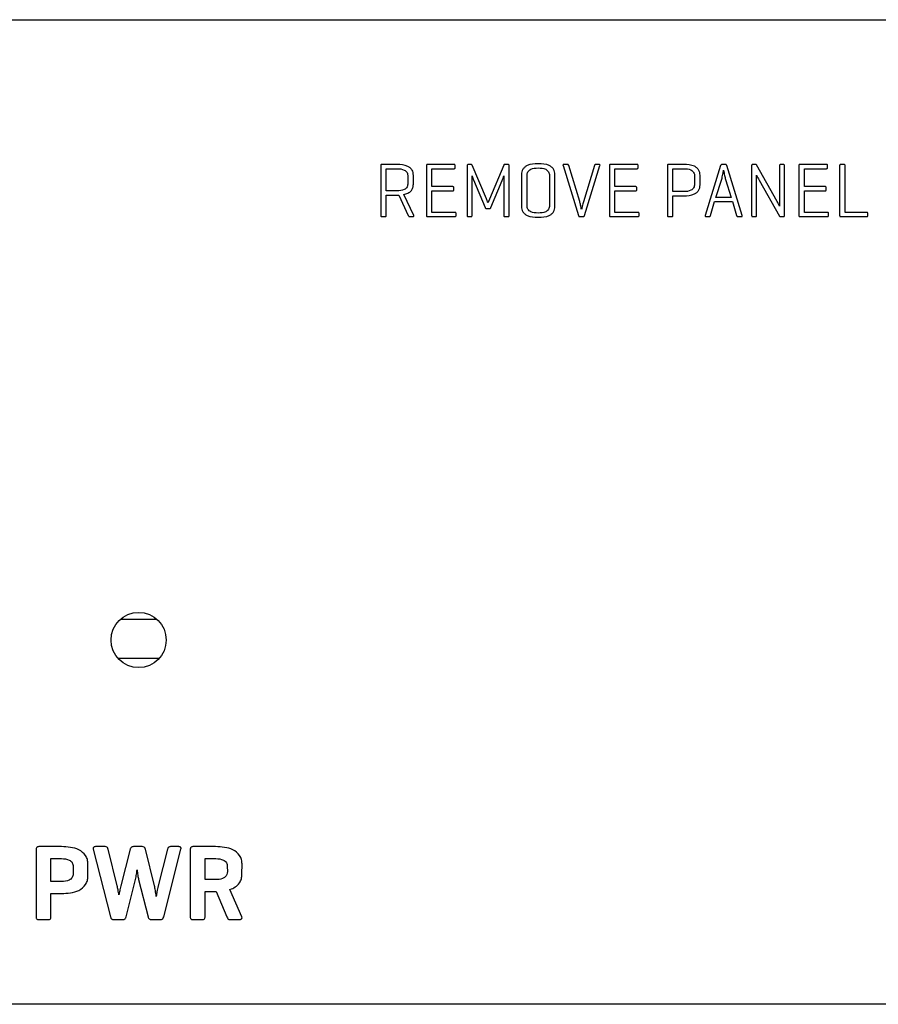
# Model space of a CAD drawing. Header units: millimetres. Extents: x -83 to 0, y 0 to 25.
# Tile 2 of 4: x -63 to -41.2, y 0 to 25. Entities that reach past the tile are written whole.
import ezdxf

# ---------------------------------------------------------------- set-up
doc = ezdxf.new("R2010")
doc.units = ezdxf.units.MM

msp = doc.modelspace()

# ---------------------------------------------------------------- linework, layer by layer
at = {"color": 7, "linetype": 'Continuous', "lineweight": 25}
for p, q in [((-80.366, 25), (-2.634, 25)), ((-53.803, 21.297), (-53.802, 20.031)), ((-53.393, 21.323), (-53.777, 21.324)), ((-52.641, 21.297), (-52.641, 20.027)), ((-51.943, 21.323), (-52.613, 21.324)), ((-51.913, 21.243), (-51.913, 21.298)), ((-51.608, 21.294), (-51.608, 20.03)), ((-51.509, 21.323), (-51.58, 21.324)), ((-51.115, 20.448), (-51.485, 21.308)), ((-50.679, 21.308), (-51.042, 20.447)), ((-50.571, 21.323), (-50.651, 21.324)), ((-50.541, 20.03), (-50.541, 21.295)), ((-49.174, 21.294), (-48.785, 20.03)), ((-49.063, 21.323), (-49.153, 21.324)), ((-48.75, 20.382), (-49.029, 21.295)), ((-48.375, 21.294), (-48.657, 20.378)), ((-48.628, 20.03), (-48.236, 21.295)), ((-48.26, 21.323), (-48.342, 21.324)), ((-47.995, 21.297), (-47.995, 20.027)), ((-47.297, 21.323), (-47.967, 21.324)), ((-47.267, 21.243), (-47.267, 21.298)), ((-46.525, 21.297), (-46.525, 20.031)), ((-46.115, 21.323), (-46.499, 21.324)), ((-45.173, 21.295), (-45.562, 20.031)), ((-45.051, 21.324), (-45.136, 21.324)), ((-45.052, 21.323), (-45.051, 21.324)), ((-44.625, 20.031), (-45.016, 21.295)), ((-44.385, 21.294), (-44.385, 20.03)), ((-44.286, 21.323), (-44.357, 21.324)), ((-43.735, 20.384), (-44.264, 21.312)), ((-43.677, 21.294), (-43.677, 20.268)), ((-43.579, 21.323), (-43.65, 21.324)), ((-43.552, 20.03), (-43.552, 21.295)), ((-43.185, 21.297), (-43.185, 20.027)), ((-42.487, 21.323), (-43.157, 21.324)), ((-42.458, 21.243), (-42.457, 21.298)), ((-42.151, 21.294), (-42.151, 20.027)), ((-42.039, 21.323), (-42.123, 21.324)), ((-42.011, 20.108), (-42.011, 21.294)), ((-53.663, 21.217), (-53.393, 21.217)), ((-53.663, 20.652), (-53.663, 21.217)), ((-53.113, 21.025), (-53.113, 20.847)), ((-52.974, 20.822), (-52.973, 21.047)), ((-52.501, 21.217), (-51.943, 21.217)), ((-52.501, 20.761), (-52.501, 21.217)), ((-51.483, 20.03), (-51.483, 21.032)), ((-50.681, 21.034), (-50.681, 20.03)), ((-50.227, 21.065), (-50.227, 20.259)), ((-50.087, 20.281), (-50.087, 21.044)), ((-49.519, 21.044), (-49.519, 20.281)), ((-49.38, 20.259), (-49.38, 21.066)), ((-47.855, 20.761), (-47.855, 21.217)), ((-47.855, 21.217), (-47.296, 21.217)), ((-46.385, 21.217), (-46.115, 21.217)), ((-46.385, 20.634), (-46.385, 21.217)), ((-45.835, 21.028), (-45.835, 20.825)), ((-45.696, 20.803), (-45.695, 21.05)), ((-44.26, 20.03), (-44.26, 21.055)), ((-43.046, 20.761), (-43.046, 21.217)), ((-43.046, 21.217), (-42.487, 21.217)), ((-51.978, 20.761), (-52.501, 20.761)), ((-51.45, 20.931), (-51.154, 20.233)), ((-51.005, 20.233), (-50.72, 20.913)), ((-47.332, 20.761), (-47.855, 20.761)), ((-45.29, 20.489), (-45.145, 20.947)), ((-45.048, 20.945), (-44.905, 20.489)), ((-44.194, 20.929), (-43.677, 20.015)), ((-42.522, 20.761), (-43.046, 20.761)), ((-53.393, 20.652), (-53.663, 20.652)), ((-53.663, 20.546), (-53.345, 20.546)), ((-53.663, 20.03), (-53.663, 20.546)), ((-53.345, 20.546), (-53.107, 20.031)), ((-52.962, 20.03), (-53.214, 20.562)), ((-52.501, 20.655), (-51.978, 20.655)), ((-52.501, 20.108), (-52.501, 20.655)), ((-51.949, 20.681), (-51.949, 20.734)), ((-47.855, 20.108), (-47.855, 20.655)), ((-47.855, 20.655), (-47.332, 20.655)), ((-47.302, 20.681), (-47.302, 20.734)), ((-46.115, 20.634), (-46.385, 20.634)), ((-46.385, 20.031), (-46.385, 20.527)), ((-46.385, 20.527), (-46.115, 20.527)), ((-43.046, 20.655), (-42.522, 20.655)), ((-43.046, 20.108), (-43.046, 20.655)), ((-42.493, 20.681), (-42.493, 20.734)), ((-45.429, 20.031), (-45.324, 20.382)), ((-45.324, 20.382), (-44.875, 20.382)), ((-44.905, 20.489), (-45.29, 20.489)), ((-44.875, 20.382), (-44.768, 20.031)), ((-53.775, 20.001), (-53.691, 20.001)), ((-53.072, 20.001), (-52.989, 20.001)), ((-52.615, 20.001), (-51.919, 20.001)), ((-51.919, 20.108), (-52.501, 20.108)), ((-51.89, 20.027), (-51.89, 20.083)), ((-51.58, 20.001), (-51.509, 20.001)), ((-51.117, 20.203), (-51.044, 20.203)), ((-50.651, 20.001), (-50.571, 20.001)), ((-48.748, 20.001), (-48.747, 20.001)), ((-48.747, 20.001), (-48.663, 20.001)), ((-47.969, 20.001), (-47.273, 20.001)), ((-47.273, 20.108), (-47.855, 20.108)), ((-47.244, 20.027), (-47.244, 20.083)), ((-46.497, 20.001), (-46.413, 20.001)), ((-45.541, 20.001), (-45.463, 20.001)), ((-44.733, 20.001), (-44.648, 20.001)), ((-44.357, 20.001), (-44.286, 20.001)), ((-43.65, 20.001), (-43.578, 20.001)), ((-43.159, 20.001), (-42.463, 20.001)), ((-42.464, 20.108), (-43.046, 20.108)), ((-42.434, 20.027), (-42.434, 20.083)), ((-42.127, 20.001), (-41.462, 20.001)), ((-41.462, 20.108), (-42.011, 20.108)), ((-41.435, 20.027), (-41.435, 20.083)), ((-60.407, 9.78), (-59.493, 9.78)), ((-59.431, 8.78), (-60.469, 8.78)), ((-61.906, 4.003), (-62.484, 4.003)), ((-60.803, 4.003), (-61.047, 4.003)), ((-59.859, 4.003), (-60.081, 4.003)), ((-58.929, 4.003), (-59.137, 4.003)), ((-57.994, 4.003), (-58.571, 4.003)), ((-62.551, 3.933), (-62.55, 2.223)), ((-61.1, 3.935), (-60.663, 2.22)), ((-60.493, 3.006), (-60.724, 3.935)), ((-60.164, 3.935), (-60.4, 3.007)), ((-59.547, 3.009), (-59.777, 3.935)), ((-59.217, 3.935), (-59.453, 3.007)), ((-59.313, 2.219), (-58.877, 3.935)), ((-58.638, 3.933), (-58.637, 2.223)), ((-62.177, 3.114), (-62.177, 3.702)), ((-62.177, 3.702), (-61.906, 3.702)), ((-61.238, 3.253), (-61.237, 3.562)), ((-58.264, 3.702), (-57.993, 3.702)), ((-58.264, 3.165), (-58.264, 3.702)), ((-57.325, 3.304), (-57.324, 3.563)), ((-61.611, 3.496), (-61.61, 3.316)), ((-57.698, 3.497), (-57.697, 3.369)), ((-61.906, 3.114), (-62.177, 3.114)), ((-60.268, 2.219), (-60.027, 3.167)), ((-59.95, 3.167), (-59.708, 2.22)), ((-57.994, 3.165), (-58.264, 3.165)), ((-62.177, 2.223), (-62.177, 2.812)), ((-62.177, 2.812), (-61.906, 2.812)), ((-58.264, 2.223), (-58.264, 2.863)), ((-58.264, 2.863), (-57.977, 2.863)), ((-57.977, 2.863), (-57.708, 2.223)), ((-57.33, 2.223), (-57.63, 2.914)), ((-62.484, 2.151), (-62.244, 2.152)), ((-60.586, 2.151), (-60.353, 2.152)), ((-59.632, 2.151), (-59.398, 2.152)), ((-58.571, 2.151), (-58.331, 2.152)), ((-57.639, 2.151), (-57.394, 2.152)), ((-2.634, 0), (-80.366, 0))]:
    msp.add_line(p, q, dxfattribs=at)
msp.add_circle((-59.95, 9.25), 0.7, dxfattribs=at)
for points, knots in [([(-53.777, 21.324), (-53.781, 21.324), (-53.789, 21.323), (-53.798, 21.316), (-53.803, 21.307), (-53.803, 21.301), (-53.803, 21.297)], [0, 0, 0, 0, 0.280315, 0.559305, 0.778761, 1, 1, 1, 1]), ([(-52.973, 21.047), (-52.974, 21.071), (-52.976, 21.118), (-53.005, 21.185), (-53.052, 21.24), (-53.173, 21.317), (-53.295, 21.321), (-53.393, 21.323)], [0, 0, 0, 0, 0.125345, 0.250469, 0.375727, 0.500954, 1, 1, 1, 1]), ([(-52.613, 21.324), (-52.617, 21.324), (-52.625, 21.323), (-52.636, 21.317), (-52.641, 21.307), (-52.641, 21.301), (-52.641, 21.297)], [0, 0, 0, 0, 0.280363, 0.559017, 0.779144, 1, 1, 1, 1]), ([(-51.913, 21.298), (-51.914, 21.302), (-51.914, 21.31), (-51.922, 21.32), (-51.933, 21.323), (-51.94, 21.323), (-51.943, 21.323)], [0, 0, 0, 0, 0.280266, 0.558516, 0.779115, 1, 1, 1, 1]), ([(-51.58, 21.324), (-51.585, 21.324), (-51.593, 21.323), (-51.604, 21.315), (-51.608, 21.305), (-51.608, 21.298), (-51.608, 21.294)], [0, 0, 0, 0, 0.28037, 0.55913, 0.779006, 1, 1, 1, 1]), ([(-51.485, 21.308), (-51.486, 21.311), (-51.489, 21.316), (-51.497, 21.322), (-51.505, 21.323), (-51.509, 21.323)], [0, 0, 0, 0, 0.28034, 0.560104, 1, 1, 1, 1]), ([(-50.651, 21.324), (-50.657, 21.323), (-50.667, 21.322), (-50.676, 21.315), (-50.678, 21.31), (-50.679, 21.308)], [0, 0, 0, 0, 0.557658, 0.778064, 1, 1, 1, 1]), ([(-50.541, 21.295), (-50.541, 21.299), (-50.541, 21.308), (-50.55, 21.319), (-50.561, 21.323), (-50.568, 21.323), (-50.571, 21.323)], [0, 0, 0, 0, 0.280134, 0.558754, 0.778924, 1, 1, 1, 1]), ([(-49.804, 21.342), (-49.902, 21.339), (-50.025, 21.335), (-50.147, 21.259), (-50.195, 21.204), (-50.224, 21.137), (-50.226, 21.089), (-50.227, 21.065)], [0, 0, 0, 0, 0.499076, 0.624343, 0.749612, 0.874748, 1, 1, 1, 1]), ([(-49.38, 21.066), (-49.381, 21.09), (-49.383, 21.138), (-49.412, 21.205), (-49.46, 21.259), (-49.584, 21.335), (-49.706, 21.339), (-49.804, 21.342)], [0, 0, 0, 0, 0.125324, 0.250427, 0.375647, 0.500882, 1, 1, 1, 1]), ([(-49.153, 21.324), (-49.155, 21.324), (-49.161, 21.323), (-49.169, 21.321), (-49.175, 21.314), (-49.177, 21.304), (-49.175, 21.297), (-49.174, 21.294)], [0, 0, 0, 0, 0.187673, 0.373949, 0.559847, 0.779542, 1, 1, 1, 1]), ([(-49.029, 21.295), (-49.031, 21.299), (-49.033, 21.307), (-49.041, 21.318), (-49.052, 21.323), (-49.059, 21.323), (-49.063, 21.323)], [0, 0, 0, 0, 0.280106, 0.559733, 0.779342, 1, 1, 1, 1]), ([(-48.342, 21.324), (-48.347, 21.323), (-48.356, 21.323), (-48.37, 21.313), (-48.373, 21.301), (-48.375, 21.294)], [0, 0, 0, 0, 0.280678, 0.561026, 1, 1, 1, 1]), ([(-48.236, 21.295), (-48.236, 21.297), (-48.234, 21.303), (-48.235, 21.312), (-48.24, 21.32), (-48.25, 21.323), (-48.257, 21.323), (-48.26, 21.323)], [0, 0, 0, 0, 0.187031, 0.374386, 0.558907, 0.779899, 1, 1, 1, 1]), ([(-47.967, 21.324), (-47.971, 21.324), (-47.979, 21.323), (-47.99, 21.317), (-47.995, 21.307), (-47.995, 21.301), (-47.995, 21.297)], [0, 0, 0, 0, 0.280363, 0.559017, 0.779144, 1, 1, 1, 1]), ([(-47.267, 21.298), (-47.267, 21.302), (-47.268, 21.31), (-47.276, 21.32), (-47.287, 21.323), (-47.293, 21.323), (-47.297, 21.323)], [0, 0, 0, 0, 0.280266, 0.558516, 0.779115, 1, 1, 1, 1]), ([(-46.499, 21.324), (-46.503, 21.324), (-46.511, 21.323), (-46.52, 21.316), (-46.525, 21.307), (-46.525, 21.301), (-46.525, 21.297)], [0, 0, 0, 0, 0.280315, 0.559305, 0.778761, 1, 1, 1, 1]), ([(-45.695, 21.05), (-45.696, 21.073), (-45.698, 21.121), (-45.727, 21.187), (-45.775, 21.241), (-45.896, 21.317), (-46.018, 21.321), (-46.115, 21.323)], [0, 0, 0, 0, 0.125322, 0.250421, 0.375685, 0.500947, 1, 1, 1, 1]), ([(-45.136, 21.324), (-45.14, 21.323), (-45.15, 21.323), (-45.162, 21.316), (-45.17, 21.306), (-45.172, 21.298), (-45.173, 21.295)], [0, 0, 0, 0, 0.280048, 0.559688, 0.779338, 1, 1, 1, 1]), ([(-45.016, 21.295), (-45.018, 21.299), (-45.02, 21.308), (-45.029, 21.318), (-45.041, 21.323), (-45.048, 21.323), (-45.052, 21.323)], [0, 0, 0, 0, 0.28006, 0.559879, 0.779303, 1, 1, 1, 1]), ([(-44.357, 21.324), (-44.361, 21.324), (-44.37, 21.323), (-44.38, 21.315), (-44.385, 21.305), (-44.385, 21.298), (-44.385, 21.294)], [0, 0, 0, 0, 0.28037, 0.55913, 0.779006, 1, 1, 1, 1]), ([(-44.264, 21.312), (-44.265, 21.314), (-44.267, 21.319), (-44.276, 21.323), (-44.282, 21.323), (-44.286, 21.323)], [0, 0, 0, 0, 0.27993, 0.558957, 1, 1, 1, 1]), ([(-43.65, 21.324), (-43.655, 21.323), (-43.663, 21.323), (-43.673, 21.315), (-43.677, 21.304), (-43.677, 21.298), (-43.677, 21.294)], [0, 0, 0, 0, 0.280225, 0.55885, 0.779115, 1, 1, 1, 1]), ([(-43.552, 21.295), (-43.552, 21.299), (-43.552, 21.307), (-43.558, 21.318), (-43.569, 21.323), (-43.575, 21.323), (-43.579, 21.323)], [0, 0, 0, 0, 0.280271, 0.559291, 0.778622, 1, 1, 1, 1]), ([(-43.157, 21.324), (-43.161, 21.324), (-43.17, 21.323), (-43.18, 21.317), (-43.185, 21.307), (-43.185, 21.301), (-43.185, 21.297)], [0, 0, 0, 0, 0.280363, 0.559017, 0.779144, 1, 1, 1, 1]), ([(-42.457, 21.298), (-42.458, 21.302), (-42.458, 21.31), (-42.466, 21.32), (-42.477, 21.323), (-42.484, 21.323), (-42.487, 21.323)], [0, 0, 0, 0, 0.280266, 0.558516, 0.779115, 1, 1, 1, 1]), ([(-42.123, 21.324), (-42.127, 21.323), (-42.136, 21.323), (-42.147, 21.315), (-42.151, 21.305), (-42.151, 21.298), (-42.151, 21.294)], [0, 0, 0, 0, 0.280385, 0.558489, 0.779271, 1, 1, 1, 1]), ([(-42.011, 21.294), (-42.011, 21.299), (-42.011, 21.307), (-42.018, 21.319), (-42.029, 21.323), (-42.035, 21.323), (-42.039, 21.323)], [0, 0, 0, 0, 0.280353, 0.558865, 0.779117, 1, 1, 1, 1]), ([(-53.393, 21.217), (-53.326, 21.215), (-53.244, 21.212), (-53.163, 21.157), (-53.121, 21.106), (-53.116, 21.057), (-53.113, 21.025)], [0, 0, 0, 0, 0.499837, 0.625511, 0.751079, 1, 1, 1, 1]), ([(-51.943, 21.217), (-51.938, 21.217), (-51.93, 21.217), (-51.919, 21.223), (-51.914, 21.233), (-51.914, 21.24), (-51.913, 21.243)], [0, 0, 0, 0, 0.280372, 0.559353, 0.778891, 1, 1, 1, 1]), ([(-51.483, 21.032), (-51.478, 21.013), (-51.468, 20.979), (-51.456, 20.945), (-51.45, 20.931)], [0, 0, 0, 0, 0.560058, 1, 1, 1, 1]), ([(-50.72, 20.913), (-50.712, 20.935), (-50.696, 20.975), (-50.686, 21.016), (-50.681, 21.034)], [0, 0, 0, 0, 0.55999, 1, 1, 1, 1]), ([(-50.087, 21.044), (-50.087, 21.06), (-50.085, 21.092), (-50.067, 21.138), (-50.035, 21.176), (-49.953, 21.229), (-49.871, 21.232), (-49.804, 21.235)], [0, 0, 0, 0, 0.125404, 0.250652, 0.375982, 0.501361, 1, 1, 1, 1]), ([(-49.804, 21.235), (-49.738, 21.232), (-49.655, 21.229), (-49.572, 21.176), (-49.54, 21.138), (-49.521, 21.092), (-49.52, 21.06), (-49.519, 21.044)], [0, 0, 0, 0, 0.4986804, 0.6240508, 0.7493751, 0.8746074, 1, 1, 1, 1]), ([(-47.296, 21.217), (-47.292, 21.217), (-47.284, 21.217), (-47.273, 21.223), (-47.268, 21.233), (-47.267, 21.24), (-47.267, 21.243)], [0, 0, 0, 0, 0.2803721, 0.559353, 0.7788906, 1, 1, 1, 1]), ([(-46.115, 21.217), (-46.049, 21.215), (-45.967, 21.212), (-45.886, 21.159), (-45.855, 21.121), (-45.837, 21.076), (-45.836, 21.044), (-45.835, 21.028)], [0, 0, 0, 0, 0.498697, 0.624092, 0.749343, 0.874614, 1, 1, 1, 1]), ([(-45.145, 20.947), (-45.135, 20.99), (-45.115, 21.068), (-45.102, 21.146), (-45.097, 21.181)], [0, 0, 0, 0, 0.559933, 1, 1, 1, 1]), ([(-45.097, 21.181), (-45.089, 21.136), (-45.076, 21.057), (-45.056, 20.979), (-45.048, 20.945)], [0, 0, 0, 0, 0.560052, 1, 1, 1, 1]), ([(-44.26, 21.055), (-44.248, 21.031), (-44.227, 20.988), (-44.204, 20.947), (-44.194, 20.929)], [0, 0, 0, 0, 0.559736, 1, 1, 1, 1]), ([(-42.487, 21.217), (-42.483, 21.217), (-42.474, 21.217), (-42.463, 21.223), (-42.458, 21.233), (-42.458, 21.24), (-42.458, 21.243)], [0, 0, 0, 0, 0.280372, 0.559353, 0.778891, 1, 1, 1, 1]), ([(-53.113, 20.847), (-53.116, 20.814), (-53.121, 20.764), (-53.163, 20.713), (-53.243, 20.658), (-53.326, 20.655), (-53.393, 20.652)], [0, 0, 0, 0, 0.249232, 0.37476, 0.500379, 1, 1, 1, 1]), ([(-53.214, 20.562), (-53.179, 20.571), (-53.108, 20.588), (-53.023, 20.651), (-52.979, 20.736), (-52.975, 20.794), (-52.974, 20.822)], [0, 0, 0, 0, 0.2807265, 0.5594808, 0.7796599, 1, 1, 1, 1]), ([(-51.949, 20.734), (-51.949, 20.738), (-51.949, 20.747), (-51.957, 20.758), (-51.968, 20.761), (-51.975, 20.761), (-51.978, 20.761)], [0, 0, 0, 0, 0.280415, 0.558008, 0.779126, 1, 1, 1, 1]), ([(-47.302, 20.734), (-47.302, 20.738), (-47.303, 20.747), (-47.311, 20.758), (-47.322, 20.761), (-47.328, 20.761), (-47.332, 20.761)], [0, 0, 0, 0, 0.2804154, 0.5580079, 0.7791264, 1, 1, 1, 1]), ([(-45.835, 20.825), (-45.838, 20.793), (-45.844, 20.744), (-45.886, 20.694), (-45.967, 20.64), (-46.049, 20.637), (-46.115, 20.634)], [0, 0, 0, 0, 0.248976, 0.374586, 0.500261, 1, 1, 1, 1]), ([(-46.115, 20.527), (-46.017, 20.53), (-45.896, 20.534), (-45.774, 20.611), (-45.727, 20.665), (-45.698, 20.732), (-45.697, 20.78), (-45.696, 20.803)], [0, 0, 0, 0, 0.498994, 0.624278, 0.749566, 0.874692, 1, 1, 1, 1]), ([(-42.493, 20.734), (-42.493, 20.738), (-42.493, 20.747), (-42.501, 20.758), (-42.512, 20.761), (-42.519, 20.761), (-42.522, 20.761)], [0, 0, 0, 0, 0.280415, 0.558008, 0.779126, 1, 1, 1, 1]), ([(-51.978, 20.655), (-51.974, 20.655), (-51.965, 20.655), (-51.953, 20.66), (-51.949, 20.671), (-51.949, 20.678), (-51.949, 20.681)], [0, 0, 0, 0, 0.2804437, 0.5584663, 0.7794137, 1, 1, 1, 1]), ([(-47.332, 20.655), (-47.327, 20.655), (-47.319, 20.655), (-47.307, 20.66), (-47.303, 20.671), (-47.303, 20.678), (-47.302, 20.681)], [0, 0, 0, 0, 0.2804437, 0.5584663, 0.7794137, 1, 1, 1, 1]), ([(-42.522, 20.655), (-42.518, 20.655), (-42.509, 20.655), (-42.497, 20.66), (-42.493, 20.671), (-42.493, 20.678), (-42.493, 20.681)], [0, 0, 0, 0, 0.280444, 0.558466, 0.779414, 1, 1, 1, 1]), ([(-51.079, 20.349), (-51.085, 20.368), (-51.095, 20.401), (-51.109, 20.434), (-51.115, 20.448)], [0, 0, 0, 0, 0.559968, 1, 1, 1, 1]), ([(-51.042, 20.447), (-51.049, 20.428), (-51.062, 20.396), (-51.074, 20.364), (-51.079, 20.349)], [0, 0, 0, 0, 0.560009, 1, 1, 1, 1]), ([(-50.227, 20.259), (-50.226, 20.235), (-50.224, 20.187), (-50.195, 20.12), (-50.147, 20.066), (-50.025, 19.99), (-49.902, 19.986), (-49.804, 19.983)], [0, 0, 0, 0, 0.125233, 0.250396, 0.375681, 0.500894, 1, 1, 1, 1]), ([(-49.804, 20.09), (-49.871, 20.092), (-49.953, 20.096), (-50.035, 20.149), (-50.067, 20.187), (-50.085, 20.232), (-50.087, 20.265), (-50.087, 20.281)], [0, 0, 0, 0, 0.498666, 0.624033, 0.749358, 0.8746, 1, 1, 1, 1]), ([(-49.519, 20.281), (-49.52, 20.265), (-49.522, 20.232), (-49.54, 20.186), (-49.572, 20.149), (-49.655, 20.096), (-49.738, 20.092), (-49.804, 20.09)], [0, 0, 0, 0, 0.125432, 0.250659, 0.375971, 0.501324, 1, 1, 1, 1]), ([(-49.804, 19.983), (-49.706, 19.986), (-49.584, 19.99), (-49.46, 20.065), (-49.412, 20.12), (-49.382, 20.187), (-49.381, 20.235), (-49.38, 20.259)], [0, 0, 0, 0, 0.4991404, 0.6243238, 0.7495589, 0.87469, 1, 1, 1, 1]), ([(-48.704, 20.178), (-48.712, 20.216), (-48.725, 20.285), (-48.742, 20.353), (-48.75, 20.382)], [0, 0, 0, 0, 0.560028, 1, 1, 1, 1]), ([(-48.657, 20.378), (-48.668, 20.341), (-48.686, 20.275), (-48.699, 20.208), (-48.704, 20.178)], [0, 0, 0, 0, 0.5599552, 1, 1, 1, 1]), ([(-43.677, 20.268), (-43.687, 20.29), (-43.706, 20.329), (-43.727, 20.367), (-43.735, 20.384)], [0, 0, 0, 0, 0.559999, 1, 1, 1, 1]), ([(-53.802, 20.031), (-53.802, 20.026), (-53.803, 20.017), (-53.796, 20.006), (-53.785, 20.002), (-53.778, 20.001), (-53.775, 20.001)], [0, 0, 0, 0, 0.280381, 0.558984, 0.779146, 1, 1, 1, 1]), ([(-53.691, 20.001), (-53.686, 20.001), (-53.678, 20.002), (-53.667, 20.009), (-53.662, 20.02), (-53.663, 20.027), (-53.663, 20.03)], [0, 0, 0, 0, 0.280307, 0.559297, 0.778731, 1, 1, 1, 1]), ([(-53.107, 20.031), (-53.103, 20.022), (-53.098, 20.01), (-53.083, 20.001), (-53.075, 20.001), (-53.072, 20.001)], [0, 0, 0, 0, 0.5590651, 0.7784884, 1, 1, 1, 1]), ([(-52.989, 20.001), (-52.985, 20.001), (-52.977, 20.002), (-52.967, 20.006), (-52.962, 20.012), (-52.959, 20.02), (-52.961, 20.026), (-52.962, 20.03)], [0, 0, 0, 0, 0.249482, 0.499265, 0.624787, 0.750518, 1, 1, 1, 1]), ([(-52.641, 20.027), (-52.641, 20.023), (-52.641, 20.015), (-52.634, 20.006), (-52.624, 20.002), (-52.618, 20.001), (-52.615, 20.001)], [0, 0, 0, 0, 0.280179, 0.559428, 0.778827, 1, 1, 1, 1]), ([(-51.89, 20.083), (-51.89, 20.087), (-51.891, 20.096), (-51.902, 20.107), (-51.913, 20.108), (-51.919, 20.108)], [0, 0, 0, 0, 0.280853, 0.560942, 1, 1, 1, 1]), ([(-51.919, 20.001), (-51.915, 20.001), (-51.906, 20.001), (-51.896, 20.007), (-51.89, 20.017), (-51.89, 20.024), (-51.89, 20.027)], [0, 0, 0, 0, 0.280371, 0.559528, 0.778709, 1, 1, 1, 1]), ([(-51.608, 20.03), (-51.608, 20.026), (-51.608, 20.017), (-51.601, 20.006), (-51.591, 20.002), (-51.584, 20.001), (-51.58, 20.001)], [0, 0, 0, 0, 0.280443, 0.558855, 0.77908, 1, 1, 1, 1]), ([(-51.509, 20.001), (-51.505, 20.001), (-51.497, 20.001), (-51.484, 20.012), (-51.484, 20.023), (-51.483, 20.03)], [0, 0, 0, 0, 0.281125, 0.560584, 1, 1, 1, 1]), ([(-51.154, 20.233), (-51.152, 20.228), (-51.149, 20.219), (-51.139, 20.209), (-51.128, 20.204), (-51.12, 20.203), (-51.117, 20.203)], [0, 0, 0, 0, 0.280026, 0.560121, 0.779295, 1, 1, 1, 1]), ([(-51.044, 20.203), (-51.039, 20.204), (-51.029, 20.204), (-51.014, 20.214), (-51.008, 20.226), (-51.005, 20.233)], [0, 0, 0, 0, 0.280365, 0.561741, 1, 1, 1, 1]), ([(-50.681, 20.03), (-50.681, 20.026), (-50.681, 20.017), (-50.67, 20.002), (-50.658, 20.001), (-50.651, 20.001)], [0, 0, 0, 0, 0.281461, 0.560482, 1, 1, 1, 1]), ([(-50.571, 20.001), (-50.567, 20.001), (-50.558, 20.001), (-50.546, 20.008), (-50.541, 20.019), (-50.541, 20.026), (-50.541, 20.03)], [0, 0, 0, 0, 0.2803576, 0.5593918, 0.7788417, 1, 1, 1, 1]), ([(-48.785, 20.03), (-48.783, 20.026), (-48.781, 20.016), (-48.768, 20.003), (-48.755, 20.002), (-48.748, 20.001)], [0, 0, 0, 0, 0.28101, 0.561696, 1, 1, 1, 1]), ([(-48.663, 20.001), (-48.659, 20.001), (-48.649, 20.002), (-48.635, 20.012), (-48.631, 20.023), (-48.628, 20.03)], [0, 0, 0, 0, 0.2806058, 0.5623278, 1, 1, 1, 1]), ([(-47.995, 20.027), (-47.995, 20.023), (-47.995, 20.015), (-47.988, 20.006), (-47.978, 20.002), (-47.972, 20.001), (-47.969, 20.001)], [0, 0, 0, 0, 0.280179, 0.559428, 0.778827, 1, 1, 1, 1]), ([(-47.244, 20.083), (-47.244, 20.087), (-47.245, 20.096), (-47.256, 20.107), (-47.267, 20.108), (-47.273, 20.108)], [0, 0, 0, 0, 0.280853, 0.5609418, 1, 1, 1, 1]), ([(-47.273, 20.001), (-47.269, 20.001), (-47.26, 20.001), (-47.249, 20.007), (-47.244, 20.017), (-47.244, 20.024), (-47.244, 20.027)], [0, 0, 0, 0, 0.280371, 0.559528, 0.778709, 1, 1, 1, 1]), ([(-46.525, 20.031), (-46.525, 20.027), (-46.525, 20.018), (-46.518, 20.006), (-46.507, 20.002), (-46.5, 20.001), (-46.497, 20.001)], [0, 0, 0, 0, 0.280362, 0.558839, 0.779283, 1, 1, 1, 1]), ([(-46.413, 20.001), (-46.408, 20.001), (-46.399, 20.002), (-46.389, 20.009), (-46.385, 20.021), (-46.385, 20.028), (-46.385, 20.031)], [0, 0, 0, 0, 0.280314, 0.558795, 0.779017, 1, 1, 1, 1]), ([(-45.562, 20.031), (-45.563, 20.028), (-45.565, 20.023), (-45.564, 20.014), (-45.56, 20.006), (-45.551, 20.001), (-45.544, 20.001), (-45.541, 20.001)], [0, 0, 0, 0, 0.187728, 0.3739729, 0.5600285, 0.7794477, 1, 1, 1, 1]), ([(-45.463, 20.001), (-45.458, 20.001), (-45.449, 20.002), (-45.435, 20.012), (-45.431, 20.024), (-45.429, 20.031)], [0, 0, 0, 0, 0.280587, 0.560809, 1, 1, 1, 1]), ([(-44.768, 20.031), (-44.766, 20.026), (-44.764, 20.017), (-44.755, 20.007), (-44.744, 20.002), (-44.736, 20.001), (-44.733, 20.001)], [0, 0, 0, 0, 0.280152, 0.559719, 0.779515, 1, 1, 1, 1]), ([(-44.648, 20.001), (-44.645, 20.001), (-44.64, 20.001), (-44.631, 20.004), (-44.624, 20.01), (-44.623, 20.021), (-44.624, 20.027), (-44.625, 20.031)], [0, 0, 0, 0, 0.186466, 0.375038, 0.558992, 0.780201, 1, 1, 1, 1]), ([(-44.385, 20.03), (-44.385, 20.026), (-44.385, 20.017), (-44.378, 20.006), (-44.367, 20.002), (-44.36, 20.001), (-44.357, 20.001)], [0, 0, 0, 0, 0.280443, 0.558855, 0.77908, 1, 1, 1, 1]), ([(-44.286, 20.001), (-44.282, 20.001), (-44.273, 20.001), (-44.261, 20.012), (-44.26, 20.023), (-44.26, 20.03)], [0, 0, 0, 0, 0.281125, 0.560584, 1, 1, 1, 1]), ([(-43.677, 20.015), (-43.675, 20.012), (-43.672, 20.007), (-43.663, 20.002), (-43.655, 20.001), (-43.65, 20.001)], [0, 0, 0, 0, 0.27975, 0.56094, 1, 1, 1, 1]), ([(-43.578, 20.001), (-43.574, 20.001), (-43.565, 20.001), (-43.555, 20.009), (-43.552, 20.02), (-43.552, 20.027), (-43.552, 20.03)], [0, 0, 0, 0, 0.280139, 0.559348, 0.77853, 1, 1, 1, 1]), ([(-43.185, 20.027), (-43.185, 20.023), (-43.185, 20.015), (-43.178, 20.006), (-43.169, 20.002), (-43.162, 20.001), (-43.159, 20.001)], [0, 0, 0, 0, 0.280179, 0.5594281, 0.778827, 1, 1, 1, 1]), ([(-42.434, 20.083), (-42.434, 20.087), (-42.435, 20.096), (-42.446, 20.107), (-42.457, 20.108), (-42.464, 20.108)], [0, 0, 0, 0, 0.280853, 0.560942, 1, 1, 1, 1]), ([(-42.463, 20.001), (-42.459, 20.001), (-42.451, 20.001), (-42.44, 20.007), (-42.434, 20.017), (-42.434, 20.024), (-42.434, 20.027)], [0, 0, 0, 0, 0.280371, 0.559528, 0.778709, 1, 1, 1, 1]), ([(-42.151, 20.027), (-42.151, 20.024), (-42.15, 20.016), (-42.145, 20.006), (-42.136, 20.002), (-42.13, 20.001), (-42.127, 20.001)], [0, 0, 0, 0, 0.280392, 0.559393, 0.779074, 1, 1, 1, 1]), ([(-41.435, 20.083), (-41.435, 20.087), (-41.435, 20.095), (-41.443, 20.105), (-41.453, 20.108), (-41.459, 20.108), (-41.462, 20.108)], [0, 0, 0, 0, 0.280092, 0.558639, 0.778826, 1, 1, 1, 1]), ([(-41.462, 20.001), (-41.458, 20.001), (-41.45, 20.001), (-41.439, 20.007), (-41.435, 20.018), (-41.435, 20.024), (-41.435, 20.027)], [0, 0, 0, 0, 0.280449, 0.55917, 0.778791, 1, 1, 1, 1]), ([(-62.484, 4.003), (-62.495, 4.003), (-62.516, 4.002), (-62.542, 3.984), (-62.551, 3.958), (-62.551, 3.941), (-62.551, 3.933)], [0, 0, 0, 0, 0.281026, 0.558749, 0.779155, 1, 1, 1, 1]), ([(-61.237, 3.562), (-61.239, 3.6), (-61.244, 3.675), (-61.312, 3.811), (-61.46, 3.938), (-61.682, 3.992), (-61.832, 3.999), (-61.906, 4.003)], [0, 0, 0, 0, 0.1251616, 0.2502614, 0.4987781, 0.749034, 1, 1, 1, 1]), ([(-61.047, 4.003), (-61.057, 4.003), (-61.077, 4.001), (-61.102, 3.984), (-61.105, 3.958), (-61.102, 3.943), (-61.1, 3.935)], [0, 0, 0, 0, 0.281831, 0.557964, 0.77793, 1, 1, 1, 1]), ([(-60.724, 3.935), (-60.726, 3.945), (-60.732, 3.966), (-60.758, 3.997), (-60.786, 4.001), (-60.803, 4.003)], [0, 0, 0, 0, 0.2812981, 0.5617285, 1, 1, 1, 1]), ([(-60.081, 4.003), (-60.092, 4.002), (-60.114, 4), (-60.142, 3.985), (-60.158, 3.96), (-60.162, 3.943), (-60.164, 3.935)], [0, 0, 0, 0, 0.280168, 0.55942, 0.779455, 1, 1, 1, 1]), ([(-59.777, 3.935), (-59.78, 3.946), (-59.785, 3.967), (-59.813, 3.998), (-59.842, 4.001), (-59.859, 4.003)], [0, 0, 0, 0, 0.281082, 0.561167, 1, 1, 1, 1]), ([(-59.137, 4.003), (-59.148, 4.002), (-59.169, 4), (-59.204, 3.979), (-59.212, 3.952), (-59.217, 3.935)], [0, 0, 0, 0, 0.281199, 0.561855, 1, 1, 1, 1]), ([(-58.877, 3.935), (-58.875, 3.941), (-58.872, 3.954), (-58.873, 3.974), (-58.885, 3.993), (-58.906, 4.002), (-58.921, 4.002), (-58.929, 4.003)], [0, 0, 0, 0, 0.187495, 0.374072, 0.559937, 0.779598, 1, 1, 1, 1]), ([(-58.571, 4.003), (-58.582, 4.003), (-58.603, 4.002), (-58.629, 3.984), (-58.638, 3.958), (-58.638, 3.941), (-58.638, 3.933)], [0, 0, 0, 0, 0.281026, 0.558749, 0.779155, 1, 1, 1, 1]), ([(-57.324, 3.563), (-57.326, 3.6), (-57.331, 3.676), (-57.399, 3.812), (-57.547, 3.938), (-57.769, 3.992), (-57.919, 3.999), (-57.994, 4.003)], [0, 0, 0, 0, 0.125155, 0.250238, 0.498792, 0.749042, 1, 1, 1, 1]), ([(-61.906, 3.702), (-61.837, 3.697), (-61.751, 3.691), (-61.666, 3.635), (-61.621, 3.582), (-61.615, 3.531), (-61.611, 3.496)], [0, 0, 0, 0, 0.499071, 0.624773, 0.750508, 1, 1, 1, 1]), ([(-57.993, 3.702), (-57.924, 3.697), (-57.838, 3.691), (-57.753, 3.635), (-57.708, 3.583), (-57.702, 3.531), (-57.698, 3.497)], [0, 0, 0, 0, 0.4990351, 0.624831, 0.7504819, 1, 1, 1, 1]), ([(-61.61, 3.316), (-61.615, 3.282), (-61.621, 3.231), (-61.667, 3.179), (-61.752, 3.123), (-61.838, 3.118), (-61.906, 3.114)], [0, 0, 0, 0, 0.249476, 0.375174, 0.50094, 1, 1, 1, 1]), ([(-61.906, 2.812), (-61.831, 2.816), (-61.682, 2.822), (-61.46, 2.877), (-61.312, 3.004), (-61.244, 3.14), (-61.24, 3.216), (-61.238, 3.253)], [0, 0, 0, 0, 0.250949, 0.501232, 0.749752, 0.874872, 1, 1, 1, 1]), ([(-60.027, 3.167), (-60.018, 3.213), (-60.003, 3.295), (-59.993, 3.378), (-59.989, 3.415)], [0, 0, 0, 0, 0.559943, 1, 1, 1, 1]), ([(-59.989, 3.415), (-59.983, 3.368), (-59.974, 3.285), (-59.957, 3.203), (-59.95, 3.167)], [0, 0, 0, 0, 0.560064, 1, 1, 1, 1]), ([(-57.697, 3.369), (-57.7, 3.344), (-57.705, 3.293), (-57.751, 3.229), (-57.848, 3.173), (-57.933, 3.168), (-57.994, 3.165)], [0, 0, 0, 0, 0.187096, 0.373466, 0.560406, 1, 1, 1, 1]), ([(-57.63, 2.914), (-57.584, 2.933), (-57.493, 2.972), (-57.39, 3.07), (-57.333, 3.186), (-57.327, 3.265), (-57.325, 3.304)], [0, 0, 0, 0, 0.28035, 0.559608, 0.779853, 1, 1, 1, 1]), ([(-60.449, 2.778), (-60.456, 2.821), (-60.469, 2.897), (-60.486, 2.973), (-60.493, 3.006)], [0, 0, 0, 0, 0.5599893, 1, 1, 1, 1]), ([(-60.4, 3.007), (-60.41, 2.964), (-60.429, 2.888), (-60.443, 2.811), (-60.449, 2.778)], [0, 0, 0, 0, 0.5600122, 1, 1, 1, 1]), ([(-59.503, 2.74), (-59.509, 2.79), (-59.52, 2.881), (-59.539, 2.97), (-59.547, 3.009)], [0, 0, 0, 0, 0.560014, 1, 1, 1, 1]), ([(-59.453, 3.007), (-59.464, 2.957), (-59.484, 2.869), (-59.497, 2.779), (-59.503, 2.74)], [0, 0, 0, 0, 0.559985, 1, 1, 1, 1]), ([(-62.55, 2.223), (-62.551, 2.212), (-62.551, 2.191), (-62.535, 2.163), (-62.509, 2.152), (-62.493, 2.151), (-62.484, 2.151)], [0, 0, 0, 0, 0.280539, 0.558604, 0.778818, 1, 1, 1, 1]), ([(-62.244, 2.152), (-62.233, 2.152), (-62.212, 2.152), (-62.186, 2.171), (-62.177, 2.198), (-62.177, 2.214), (-62.177, 2.223)], [0, 0, 0, 0, 0.280449, 0.558363, 0.778968, 1, 1, 1, 1]), ([(-60.663, 2.22), (-60.66, 2.21), (-60.655, 2.189), (-60.636, 2.166), (-60.611, 2.153), (-60.595, 2.152), (-60.586, 2.151)], [0, 0, 0, 0, 0.280114, 0.559971, 0.779363, 1, 1, 1, 1]), ([(-60.353, 2.152), (-60.342, 2.152), (-60.319, 2.153), (-60.291, 2.17), (-60.275, 2.194), (-60.271, 2.211), (-60.268, 2.219)], [0, 0, 0, 0, 0.2799838, 0.5597937, 0.7792005, 1, 1, 1, 1]), ([(-59.708, 2.22), (-59.705, 2.21), (-59.7, 2.189), (-59.681, 2.166), (-59.656, 2.153), (-59.64, 2.152), (-59.632, 2.151)], [0, 0, 0, 0, 0.280133, 0.559869, 0.779398, 1, 1, 1, 1]), ([(-59.398, 2.152), (-59.387, 2.152), (-59.364, 2.153), (-59.329, 2.175), (-59.319, 2.203), (-59.313, 2.219)], [0, 0, 0, 0, 0.281134, 0.562385, 1, 1, 1, 1]), ([(-58.637, 2.223), (-58.638, 2.212), (-58.638, 2.191), (-58.622, 2.163), (-58.596, 2.152), (-58.58, 2.151), (-58.571, 2.151)], [0, 0, 0, 0, 0.280551, 0.558616, 0.778821, 1, 1, 1, 1]), ([(-58.331, 2.152), (-58.32, 2.152), (-58.299, 2.152), (-58.273, 2.171), (-58.264, 2.198), (-58.264, 2.214), (-58.264, 2.223)], [0, 0, 0, 0, 0.2804493, 0.5583626, 0.7789677, 1, 1, 1, 1]), ([(-57.708, 2.223), (-57.701, 2.204), (-57.691, 2.178), (-57.663, 2.153), (-57.647, 2.152), (-57.639, 2.151)], [0, 0, 0, 0, 0.561259, 0.780385, 1, 1, 1, 1]), ([(-57.394, 2.152), (-57.384, 2.152), (-57.364, 2.153), (-57.341, 2.164), (-57.328, 2.179), (-57.322, 2.199), (-57.327, 2.213), (-57.33, 2.223)], [0, 0, 0, 0, 0.2502991, 0.4999904, 0.6255745, 0.7509354, 1, 1, 1, 1])]:
    msp.add_open_spline(points, degree=3, knots=knots, dxfattribs=at)

doc.saveas('drawing.dxf')
